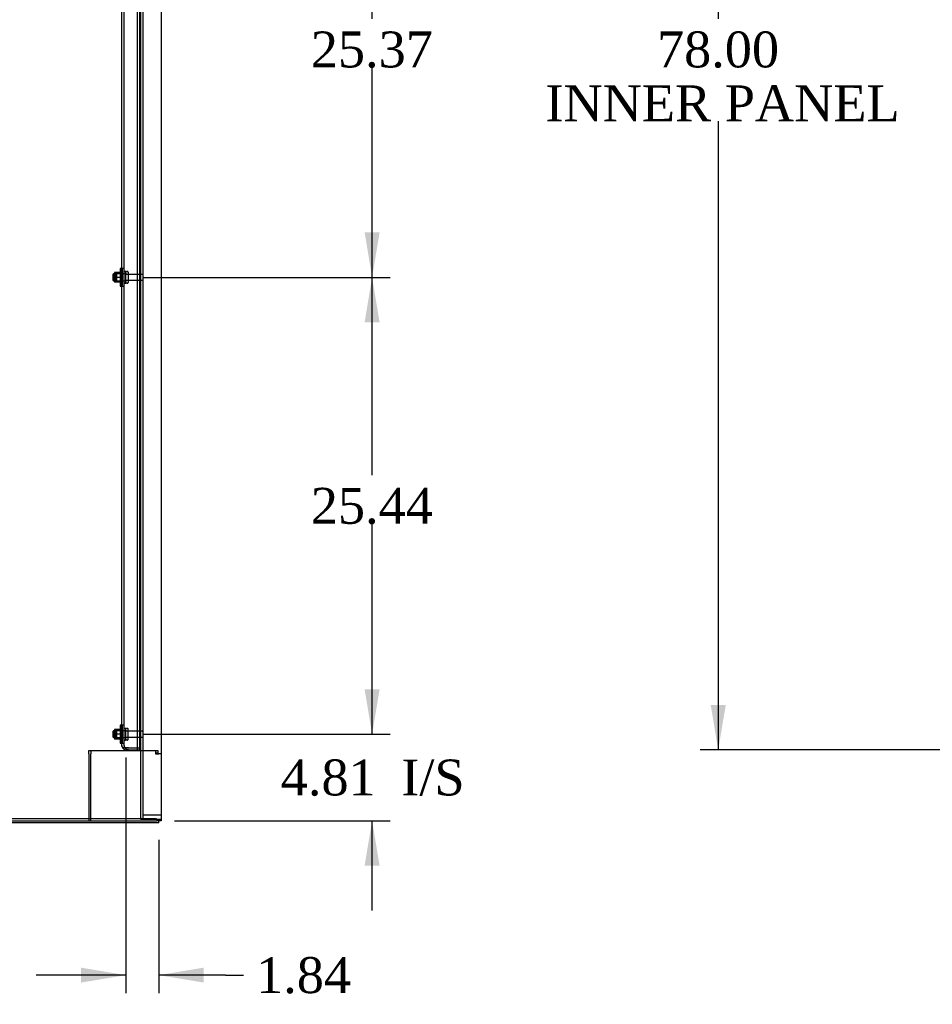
# Model space of a CAD drawing. Header units: inches. Extents: x 2 to 538, y -2 to 358.
# Tile 29 of 40: x 302 to 353, y 95 to 150. Entities that reach past the tile are written whole.
import ezdxf
from ezdxf.enums import TextEntityAlignment as Align
from ezdxf.lldxf.tags import DXFTag

# ---------------------------------------------------------------- set-up
doc = ezdxf.new("R2010")
doc.units = ezdxf.units.IN
doc.header["$MEASUREMENT"] = 0
for name, color, linetype in [('COM40146', 7, 'Continuous'), ('COM40430', 7, 'Continuous'), ('COM52841', 7, 'Continuous'), ('COM52848', 7, 'Continuous'), ('COM52849', 7, 'Continuous'), ('COM70334', 7, 'Continuous'), ('COM71126-2', 7, 'Continuous'), ('COM71133-2', 7, 'Continuous'), ('Default', 7, 'Continuous'), ('NTS166105', 7, 'Continuous'), ('STD26094', 7, 'Continuous'), ('WAF25059', 7, 'Continuous')]:
    doc.layers.add(name, color=color, linetype=linetype)
doc.styles.add('SEACAD_Times_New_Roman', font='times.ttf')
tags = doc.linetypes.add('HIDDEN2', pattern=[0.1875, 0.125, -0.0625]).pattern_tags.tags
tags[6:7] = [DXFTag(74, 4), DXFTag(75, 0), DXFTag(340, '0'), DXFTag(46, 0.0), DXFTag(50, 0.0), DXFTag(44, 0.0), DXFTag(45, 0.0)]
tags[4:5] = [DXFTag(74, 4), DXFTag(75, 0), DXFTag(340, '0'), DXFTag(46, 0.0), DXFTag(50, 0.0), DXFTag(44, 0.0), DXFTag(45, 0.0)]
doc.dimstyles.new('HAMMOND_(STH_-_540x360)', dxfattribs={"dimtxt": 2, "dimasz": 2.5, "dimexe": 1, "dimexo": 1, "dimgap": 0.5, "dimtad": 0, "dimtih": 1, "dimtoh": 1, "dimzin": 0, "dimdsep": 46, "dimtxsty": 'SEACAD_Times_New_Roman', "dimblk1": '_SE_FILLED', "dimblk2": '_SE_FILLED', "dimsah": 1, "dimcen": 1, "dimadec": 0, "dimazin": 0, "dimtfac": 0.8, "dimtofl": 0, "dimtmove": 0, "dimatfit": 3, "dimfxl": 1, "dimtolj": 1, "dimtzin": 0, "dimarcsym": 0})

# ---------------------------------------------------------------- blocks, each defined once
blk = doc.blocks.new('SE2')
at = {"layer": 'COM40146', "color": 7, "linetype": 'HIDDEN2'}
for p, q in [((308.643, 109.231), (308.643, 186.981)), ((308.768, 109.231), (308.768, 186.981)), ((307.768, 109.356), (307.768, 186.856)), ((307.893, 109.356), (307.893, 186.856)), ((307.768, 109.356), (307.768, 109.356)), ((307.768, 109.356), (307.768, 109.356)), ((307.891, 109.231), (307.84, 109.181)), ((307.965, 109.231), (307.84, 109.231)), ((307.891, 109.231), (308.016, 109.231)), ((307.893, 109.356), (307.893, 109.356)), ((307.893, 109.356), (307.893, 109.356)), ((308.143, 109.231), (307.965, 109.231)), ((308.016, 109.231), (307.965, 109.181)), ((308.016, 109.231), (308.143, 109.231)), ((308.018, 109.231), (308.018, 109.231)), ((308.143, 109.231), (308.018, 109.231)), ((308.143, 109.106), (308.018, 109.106)), ((308.143, 109.231), (308.768, 109.231)), ((308.143, 109.231), (308.143, 109.231)), ((308.143, 109.231), (308.768, 109.231)), ((308.143, 109.106), (308.768, 109.106)), ((308.643, 109.106), (308.643, 109.231)), ((308.768, 109.106), (308.768, 109.231))]:
    blk.add_line(p, q, dxfattribs=at)
for centre, start, end in [((308.018, 109.356), 180, 180.0436), ((308.018, 109.356), 180.1219, 224.5601), ((308.018, 109.356), 224.5601, 270), ((308.143, 109.356), 180, 180.0436), ((308.143, 109.356), 180.1219, 224.5601), ((308.143, 109.356), 224.5601, 270)]:
    blk.add_arc(centre, 0.25, start, end, dxfattribs=at)
for points in [[(307.84, 109.231), (307.818, 109.252), (307.799, 109.273), (307.775, 109.315), (307.769, 109.335), (307.768, 109.356)], [(307.965, 109.231), (307.943, 109.252), (307.924, 109.273), (307.9, 109.315), (307.894, 109.335), (307.893, 109.356)]]:
    blk.add_open_spline(points, degree=3, knots=[0, 0, 0, 0, 0.5, 0.5, 1, 1, 1, 1], dxfattribs=at)
at = {"layer": 'COM40430', "color": 7, "linetype": 'HIDDEN2'}
for p, q in [((305.924, 108.89), (305.924, 109.075)), ((305.924, 109.075), (309.645, 109.075)), ((305.924, 108.89), (305.924, 105.169)), ((306.049, 109.075), (306.049, 108.95)), ((306.049, 108.95), (306.049, 108.89)), ((306.049, 105.169), (306.049, 108.89)), ((309.645, 109.075), (309.645, 108.89)), ((309.645, 109.075), (309.77, 109.075)), ((309.645, 108.95), (309.77, 108.95)), ((309.645, 108.89), (309.83, 108.89)), ((309.77, 109.075), (309.77, 108.95)), ((309.77, 108.89), (309.77, 108.95)), ((309.955, 108.89), (309.83, 108.89))]:
    blk.add_line(p, q, dxfattribs=at)
at = {"layer": 'COM52841', "color": 7, "linetype": 'HIDDEN2'}
for p, q in [((309.14, 105.481), (308.955, 105.481)), ((309.955, 105.481), (309.14, 105.481))]:
    blk.add_line(p, q, dxfattribs=at)
at = {"layer": 'COM52848', "color": 7, "linetype": 'HIDDEN2'}
for p, q in [((308.83, 105.231), (308.83, 189.856)), ((309.118, 105.231), (308.83, 105.231)), ((309.83, 105.231), (309.118, 105.231))]:
    blk.add_line(p, q, dxfattribs=at)
at = {"layer": 'COM52849', "color": 7, "linetype": 'HIDDEN2'}
for p, q in [((308.955, 105.231), (308.955, 190.981)), ((309.955, 105.231), (309.83, 105.231))]:
    blk.add_line(p, q, dxfattribs=at)
at = {"layer": 'COM70334', "color": 7, "linetype": 'HIDDEN2'}
blk.add_line((309.705, 105.264), (289.955, 105.264), dxfattribs=at)
at = {"layer": 'COM71126-2', "color": 7, "linetype": 'Continuous'}
for p, q in [((309.955, 191.044), (309.955, 105.169)), ((290.08, 105.169), (309.705, 105.169)), ((309.955, 105.169), (309.705, 105.169))]:
    blk.add_line(p, q, dxfattribs=at)
at = {"layer": 'COM71133-2', "color": 7, "linetype": 'Continuous'}
for q in [(289.955, 105.044), (309.83, 105.169)]:
    blk.add_line((309.83, 105.044), q, dxfattribs=at)
at = {"layer": 'NTS166105', "color": 7, "linetype": 'HIDDEN2'}
for p, q in [((307.352, 135.692), (307.352, 135.417)), ((307.477, 135.692), (307.352, 135.692)), ((307.352, 135.417), (307.352, 135.142)), ((307.477, 135.417), (307.352, 135.417)), ((307.477, 135.692), (307.477, 135.417)), ((307.797, 135.692), (307.477, 135.692)), ((307.477, 135.417), (307.477, 135.142)), ((307.797, 135.417), (307.477, 135.417)), ((307.477, 135.142), (307.352, 135.142)), ((307.797, 135.142), (307.477, 135.142)), ((307.352, 110.255), (307.352, 109.98)), ((307.477, 110.255), (307.352, 110.255)), ((307.477, 110.255), (307.477, 109.98)), ((307.797, 110.255), (307.477, 110.255)), ((307.352, 109.98), (307.352, 109.705)), ((307.477, 109.98), (307.352, 109.98)), ((307.477, 109.705), (307.352, 109.705)), ((307.477, 109.98), (307.477, 109.705)), ((307.797, 109.98), (307.477, 109.98)), ((307.797, 109.705), (307.477, 109.705))]:
    blk.add_line(p, q, dxfattribs=at)
at = {"layer": 'STD26094', "color": 7, "linetype": 'HIDDEN2'}
for p, q in [((307.306, 135.606), (307.268, 135.569)), ((307.268, 135.569), (307.268, 135.269)), ((307.306, 135.231), (307.306, 135.606)), ((307.893, 135.606), (307.306, 135.606)), ((307.431, 135.606), (307.393, 135.569)), ((307.393, 135.569), (307.393, 135.269)), ((307.431, 135.606), (307.431, 135.231)), ((308.018, 135.606), (307.431, 135.606)), ((307.963, 135.744), (307.923, 135.744)), ((307.993, 135.124), (307.993, 135.714)), ((308.77, 135.584), (307.993, 135.584)), ((308.088, 135.744), (308.048, 135.744)), ((308.118, 135.714), (308.118, 135.124)), ((308.895, 135.584), (308.118, 135.584)), ((307.268, 135.269), (307.306, 135.231)), ((307.306, 135.231), (307.893, 135.231)), ((307.393, 135.269), (307.431, 135.231)), ((307.431, 135.231), (308.018, 135.231)), ((307.923, 135.094), (307.963, 135.094)), ((307.993, 135.254), (308.77, 135.254)), ((308.048, 135.094), (308.088, 135.094)), ((308.118, 135.254), (308.895, 135.254)), ((307.963, 110.306), (307.923, 110.306)), ((307.993, 109.686), (307.993, 110.276)), ((308.088, 110.306), (308.048, 110.306)), ((308.118, 109.686), (308.118, 110.276)), ((307.306, 110.169), (307.268, 110.131)), ((307.268, 110.131), (307.268, 109.831)), ((307.268, 109.831), (307.306, 109.794)), ((307.306, 109.794), (307.306, 110.169)), ((307.893, 110.169), (307.306, 110.169)), ((307.306, 109.794), (307.893, 109.794)), ((307.431, 110.169), (307.393, 110.131)), ((307.393, 110.131), (307.393, 109.831)), ((307.393, 109.831), (307.431, 109.794)), ((307.431, 109.794), (307.431, 110.169)), ((308.018, 110.169), (307.893, 110.169)), ((307.893, 109.794), (308.018, 109.794)), ((307.923, 109.656), (307.963, 109.656)), ((308.77, 110.146), (307.993, 110.146)), ((307.993, 109.816), (308.77, 109.816)), ((308.048, 109.656), (308.088, 109.656)), ((308.895, 110.146), (308.77, 110.146)), ((308.77, 109.816), (308.895, 109.816))]:
    blk.add_line(p, q, dxfattribs=at)
for centre, radius, start, end in [((307.923, 135.714), 0.03, 90, 180), ((307.963, 135.714), 0.03, 0, 90), ((308.048, 135.714), 0.03, 90, 180), ((308.088, 135.714), 0.03, 0, 90), ((308.77, 135.524), 0.06, 0, 90), ((308.895, 135.524), 0.06, 0, 90), ((307.923, 135.124), 0.03, 180, 270), ((307.963, 135.124), 0.03, 270, 0), ((308.048, 135.124), 0.03, 180, 270), ((308.088, 135.124), 0.03, 270, 0), ((308.77, 135.314), 0.06, 270, 0), ((308.895, 135.314), 0.06, 270, 0), ((307.923, 110.276), 0.03, 90, 180), ((307.963, 110.276), 0.03, 0, 90), ((308.048, 110.276), 0.03, 90, 180), ((308.088, 110.276), 0.03, 0, 90), ((307.923, 109.686), 0.03, 180, 270), ((307.963, 109.686), 0.03, 270, 0), ((308.048, 109.686), 0.03, 180, 270), ((308.088, 109.686), 0.03, 270, 0), ((308.77, 110.086), 0.06, 0, 90), ((308.77, 109.876), 0.06, 270, 0), ((308.895, 110.086), 0.06, 0, 90), ((308.895, 109.876), 0.06, 270, 0)]:
    blk.add_arc(centre, radius, start, end, dxfattribs=at)
at = {"layer": 'WAF25059', "color": 7, "linetype": 'HIDDEN2'}
for p, q in [((307.672, 135.919), (307.672, 134.919)), ((307.768, 135.919), (307.672, 135.919)), ((307.797, 134.919), (307.797, 135.919)), ((307.893, 135.919), (307.797, 135.919)), ((307.672, 134.919), (307.768, 134.919)), ((307.797, 134.919), (307.893, 134.919)), ((307.672, 110.481), (307.672, 109.481)), ((307.768, 110.481), (307.672, 110.481)), ((307.797, 109.481), (307.797, 110.481)), ((307.893, 110.481), (307.797, 110.481)), ((307.672, 109.481), (307.768, 109.481)), ((307.797, 109.481), (307.893, 109.481))]:
    blk.add_line(p, q, dxfattribs=at)
blk = doc.blocks.new('DMBLK3543')
at = {"layer": 'Default', "linetype": 'Continuous'}
for points in [[(322.112, 112.481), (321.279, 112.481), (321.696, 109.981)], [(322.112, 102.669), (321.696, 105.169), (321.279, 102.669)]]:
    blk.add_hatch(color=7, dxfattribs=at).paths.add_polyline_path(points)
at = {"layer": 'Default', "color": 7, "linetype": 'Continuous'}
for p, q in [((321.696, 109.981), (321.696, 114.981)), ((308.993, 109.981), (322.696, 109.981)), ((310.705, 105.169), (322.696, 105.169)), ((321.696, 100.169), (321.696, 105.169))]:
    blk.add_line(p, q, dxfattribs=at)
at = {"layer": 'Default', "color": 7, "linetype": 'Continuous', "style": 'SEACAD_Times_New_Roman'}
for s, p in [('4.81', (316.612, 108.575)), ('I/S', (323.32, 108.575))]:
    blk.add_text(s, height=2, dxfattribs=at).set_placement(p, align=Align.TOP_LEFT)
blk = doc.blocks.new('_SE_FILLED')
at = {"color": 0}
blk.add_line((0, 0), (-1, 0), dxfattribs=at)
blk.add_solid([(0, 0), (-1, -0.1665), (-1, 0.1665), (0, 0)], dxfattribs=at)
blk = doc.blocks.new('DMBLK3544')
at = {"layer": 'Default', "linetype": 'Continuous'}
for points in [[(322.112, 132.919), (321.696, 135.419), (321.279, 132.919)], [(322.112, 112.481), (321.279, 112.481), (321.696, 109.981)]]:
    blk.add_hatch(color=7, dxfattribs=at).paths.add_polyline_path(points)
at = {"layer": 'Default', "color": 7, "linetype": 'Continuous'}
for p, q in [((308.993, 135.419), (322.696, 135.419)), ((321.696, 124.4), (321.696, 135.419)), ((321.696, 109.981), (321.696, 121.7)), ((308.993, 109.981), (322.696, 109.981))]:
    blk.add_line(p, q, dxfattribs=at)
at = {"layer": 'Default', "color": 7, "linetype": 'Continuous', "style": 'SEACAD_Times_New_Roman'}
blk.add_text('25.44', height=2, dxfattribs=at).set_placement((318.283, 123.7), align=Align.TOP_LEFT)
blk = doc.blocks.new('DMBLK3545')
at = {"layer": 'Default', "linetype": 'Continuous'}
for points in [[(322.112, 158.294), (321.696, 160.794), (321.279, 158.294)], [(322.112, 137.919), (321.279, 137.919), (321.696, 135.419)]]:
    blk.add_hatch(color=7, dxfattribs=at).paths.add_polyline_path(points)
at = {"layer": 'Default', "color": 7, "linetype": 'Continuous'}
for p, q in [((308.993, 160.794), (322.696, 160.794)), ((321.696, 149.806), (321.696, 160.794)), ((321.696, 135.419), (321.696, 147.106)), ((308.993, 135.419), (322.696, 135.419))]:
    blk.add_line(p, q, dxfattribs=at)
at = {"layer": 'Default', "color": 7, "linetype": 'Continuous', "style": 'SEACAD_Times_New_Roman'}
blk.add_text('25.37', height=2, dxfattribs=at).set_placement((318.283, 149.106), align=Align.TOP_LEFT)
blk = doc.blocks.new('DMBLK3548')
at = {"layer": 'Default', "linetype": 'Continuous'}
for points in [[(305.493, 96.155), (307.993, 96.571), (305.493, 96.988)], [(312.33, 96.155), (312.33, 96.988), (309.83, 96.571)]]:
    blk.add_hatch(color=7, dxfattribs=at).paths.add_polyline_path(points)
at = {"layer": 'Default', "color": 7, "linetype": 'Continuous'}
for p, q in [((307.993, 108.686), (307.993, 95.571)), ((309.83, 104.106), (309.83, 95.571)), ((307.993, 96.571), (302.993, 96.571)), ((313.538, 96.571), (309.83, 96.571)), ((313.538, 96.571), (314.538, 96.571))]:
    blk.add_line(p, q, dxfattribs=at)
at = {"layer": 'Default', "color": 7, "linetype": 'Continuous', "style": 'SEACAD_Times_New_Roman'}
blk.add_text('1.84', height=2, dxfattribs=at).set_placement((315.238, 97.571), align=Align.TOP_LEFT)
blk = doc.blocks.new('DMBLK3560')
at = {"layer": 'Default', "linetype": 'Continuous'}
for points in [[(340.543, 184.606), (341.377, 184.606), (340.96, 187.106)], [(340.543, 111.606), (340.96, 109.106), (341.377, 111.606)]]:
    blk.add_hatch(color=7, dxfattribs=at).paths.add_polyline_path(points)
at = {"layer": 'Default', "color": 7, "linetype": 'Continuous'}
for p, q in [((354.358, 187.106), (339.96, 187.106)), ((340.96, 187.106), (340.96, 149.806)), ((340.96, 144.106), (340.96, 109.106)), ((354.358, 109.106), (339.96, 109.106))]:
    blk.add_line(p, q, dxfattribs=at)
at = {"layer": 'Default', "color": 7, "linetype": 'Continuous', "style": 'SEACAD_Times_New_Roman'}
for s, p in [('78.00', (337.548, 149.106)), ('INNER PANEL', (331.339, 146.106))]:
    blk.add_text(s, height=2, dxfattribs=at).set_placement(p, align=Align.TOP_LEFT)

msp = doc.modelspace()

# ---------------------------------------------------------------- block references
at = {"layer": 'Default'}
msp.add_blockref('SE2', (0, 0), dxfattribs=at)

# ---------------------------------------------------------------- dimensions: what is measured, and where the dimension line sits
at = {"layer": 'Default', "color": 7, "linetype": 'Continuous'}
for base, p1, p2, angle, text, picture, middle, dimtype in [((340.96, 187.106), (355.358, 187.106), (355.358, 109.106), 270, '\\A1;<>\\PINNER PANEL', 'DMBLK3560', (340.96, 148.106), 161), ((321.6955, 135.4188), (307.9934, 135.4188), (307.9934, 160.7937), 90, '\\A1;<>', 'DMBLK3545', (321.6955, 148.1063), 161), ((321.696, 109.981), (307.993, 109.981), (307.993, 135.419), 90, '\\A1;<>', 'DMBLK3544', (321.696, 122.7), 161), ((321.696, 109.981), (309.705, 105.169), (307.993, 109.981), 90, '\\A1;<> I/S', 'DMBLK3543', (321.696, 107.575), 160)]:
    dim = msp.add_linear_dim(base=base, p1=p1, p2=p2, angle=angle, text=text, dimstyle='HAMMOND_(STH_-_540x360)', dxfattribs=at)
    dim.commit()
    dim.dimension.update_dxf_attribs({"geometry": picture, "text_midpoint": middle, "dimtype": dimtype})
dim = msp.add_linear_dim(base=(307.993, 96.571), p1=(309.83, 105.106), p2=(307.993, 109.686), text='\\A1;<>', dimstyle='HAMMOND_(STH_-_540x360)', override={"dimtmove": 1}, dxfattribs=at)
dim.commit()
dim.dimension.update_dxf_attribs({"geometry": 'DMBLK3548', "text_midpoint": (314.538, 96.571), "dimtype": 160})

doc.saveas('drawing.dxf')
